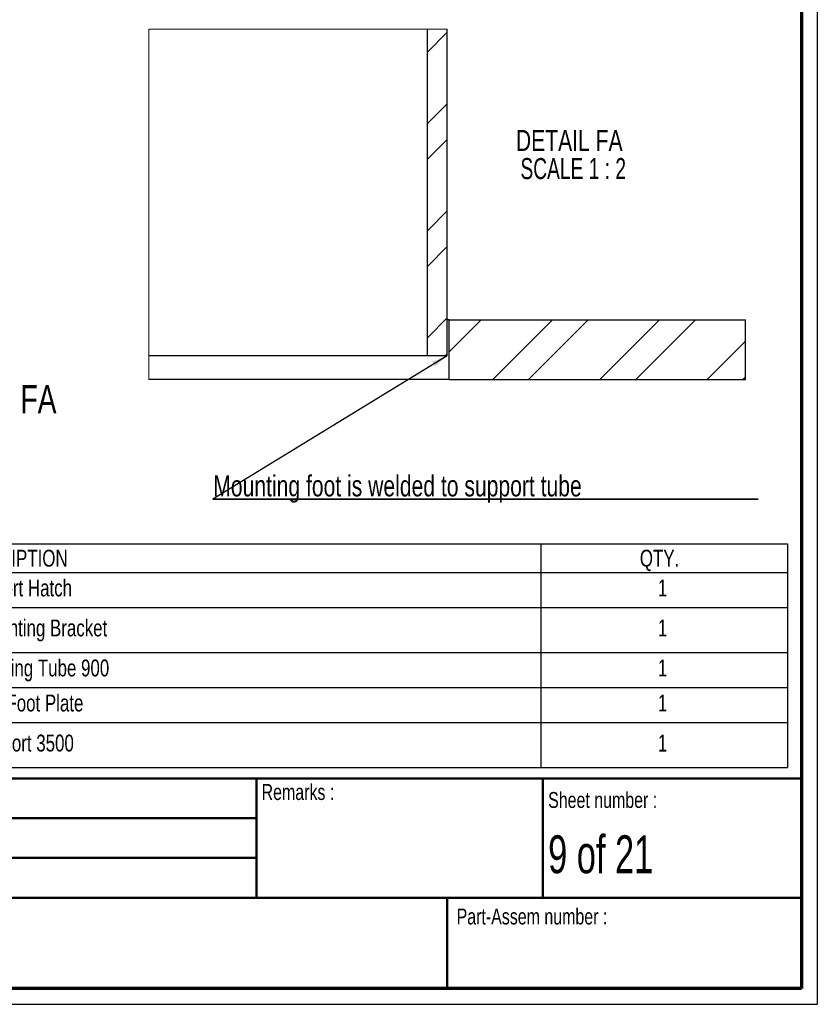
# Paper-space layout 'MA-KB-Support Samenstelling' of a CAD drawing. Header units: millimetres. Extents: x 7 to 203, y 7 to 289.
# Tile 3 of 4: x 103 to 203, y 7 to 131. Entities that reach past the tile are written whole.
import ezdxf

# ---------------------------------------------------------------- set-up
doc = ezdxf.new("R2010")
doc.units = ezdxf.units.MM
for name, color, linetype in [('FORMAT', 7, 'Continuous'), ('LAYER1', 7, 'Continuous'), ('LAYER2', 7, 'Continuous'), ('LOGO', 7, 'Continuous')]:
    doc.layers.add(name, color=color, linetype=linetype)
doc.styles.add('SLDTEXTSTYLE1', font='TXT', dxfattribs={"width": 0.75})
doc.styles.add('SLDTEXTSTYLE11', font='TXT', dxfattribs={"width": 0.681818})
doc.styles.add('SLDTEXTSTYLE2', font='TXT', dxfattribs={"width": 0.678571})
doc.styles.add('SLDTEXTSTYLE4', font='TXT', dxfattribs={"width": 0.37675})
doc.dimstyles.new('SLDDIMSTYLE2', dxfattribs={"dimtxt": 0.18, "dimasz": 2, "dimexe": 0, "dimexo": 0.0625, "dimgap": 0, "dimtad": 0, "dimtih": 1, "dimtoh": 1, "dimdec": 0, "dimrnd": 1e-09, "dimzin": 0, "dimdsep": 46, "dimtxsty": 'Standard', "dimsah": 1, "dimcen": 0.09, "dimadec": 0, "dimazin": 0, "dimtfac": 2, "dimtdec": 0, "dimtofl": 0, "dimtmove": 0, "dimatfit": 3, "dimfxl": 1, "dimfrac": 2, "dimtolj": 1, "dimtzin": 0, "dimarcsym": 0})

# ---------------------------------------------------------------- blocks, each defined once
blk = doc.blocks.new('SW_TABLEANNOTATION_2')
at = {"layer": 'LOGO', "color": 0}
for p, q in [((0, 0), (0, -3.59)), ((0, 0), (27.04, 0)), ((27.04, 0), (27.04, -3.59)), ((27.04, 0), (157.3, 0)), ((157.3, 0), (157.3, -3.59)), ((157.3, 0), (188.3, 0)), ((188.3, 0), (188.3, -3.59)), ((0, -3.59), (27.04, -3.59)), ((0, -3.59), (0, -8.01)), ((27.04, -3.59), (157.3, -3.59)), ((27.04, -3.59), (27.04, -8.01)), ((157.3, -3.59), (188.3, -3.59)), ((157.3, -3.59), (157.3, -8.01)), ((188.3, -3.59), (188.3, -8.01)), ((0, -8.01), (0, -13.65)), ((0, -8.01), (27.04, -8.01)), ((27.04, -8.01), (27.04, -13.65)), ((27.04, -8.01), (157.3, -8.01)), ((157.3, -8.01), (157.3, -13.65)), ((157.3, -8.01), (188.3, -8.01)), ((188.3, -8.01), (188.3, -13.65)), ((0, -13.65), (0, -18.06)), ((0, -13.65), (27.04, -13.65)), ((27.04, -13.65), (27.04, -18.06)), ((27.04, -13.65), (157.3, -13.65)), ((157.3, -13.65), (157.3, -18.06)), ((157.3, -13.65), (188.3, -13.65)), ((188.3, -13.65), (188.3, -18.06)), ((0, -18.06), (0, -22.47)), ((0, -18.06), (27.04, -18.06)), ((27.04, -18.06), (27.04, -22.47)), ((27.04, -18.06), (157.3, -18.06)), ((157.3, -18.06), (157.3, -22.47)), ((157.3, -18.06), (188.3, -18.06)), ((188.3, -18.06), (188.3, -22.47)), ((0, -22.47), (0, -28.12)), ((0, -22.47), (27.04, -22.47)), ((27.04, -22.47), (27.04, -28.12)), ((27.04, -22.47), (157.3, -22.47)), ((157.3, -22.47), (157.3, -28.12)), ((157.3, -22.47), (188.3, -22.47)), ((188.3, -22.47), (188.3, -28.12)), ((0, -28.12), (27.04, -28.12)), ((27.04, -28.12), (157.3, -28.12)), ((157.3, -28.12), (188.3, -28.12))]:
    blk.add_line(p, q, dxfattribs=at)
at = {"layer": 'LOGO', "color": 0, "attachment_point": 1, "style": 'SLDTEXTSTYLE1'}
for s, insert, char_height in [('ITEM NO.', (7.49, -0.74), 2.117), ('DESCRIPTION', (83.31, -0.74), 2.1167), ('QTY.', (169.75, -0.74), 2.117), ('1', (12.74, -4.48), 2.12), ('MA-KB-Support Hatch', (77.37, -4.48), 2.1167), ('1', (172.02, -4.48), 2.12), ('2', (12.74, -9.51), 2.12), ('MA-KB-Support Cube Mounting Bracket', (65.16, -9.51), 2.1167), ('1', (172.02, -9.51), 2.12), ('3', (12.74, -14.54), 2.12), ('MA-KB-Cube Inner Mounting Tube 900', (66.23, -14.54), 2.1167), ('1', (172.02, -14.54), 2.12), ('4', (12.74, -18.95), 2.12), ('MA-KB-Support Foot Plate', (74.67, -18.95), 2.1167), ('1', (172.02, -18.95), 2.12), ('5', (12.74, -23.98), 2.12), ('MA-KB-Support 3500', (78.42, -23.98), 2.1167), ('1', (172.02, -23.98), 2.12)]:
    blk.add_mtext(s, dxfattribs=dict(at, insert=insert, char_height=char_height))
blk = doc.blocks.new('SW_HATCH_4')
at = {"color": 0, "linetype": 'Continuous', "lineweight": 18}
for p, q in [((0, 8.98), (2.5, 11.48)), ((0, 0), (2.5, 2.5)), ((0, -4.49), (2.5, -1.99)), ((0, -13.47), (2.5, -10.97)), ((0, -17.96), (2.5, -15.46)), ((0, -26.94), (2.5, -24.44)), ((2.75, -28.68), (6.75, -24.68)), ((8.23, -32.18), (15.73, -24.68)), ((12.72, -32.18), (20.22, -24.68)), ((21.7, -32.18), (29.2, -24.68)), ((26.19, -32.18), (33.69, -24.68)), ((35.17, -32.18), (40, -27.35)), ((2.25, -29.18), (2.5, -28.93)), ((39.66, -32.18), (40, -31.84))]:
    blk.add_line(p, q, dxfattribs=at)
blk = doc.blocks.new('SW_NOTE_0_79')
at = {"layer": 'LOGO', "color": 0, "attachment_point": 2}
for s, insert, char_height, style in [('DETAIL FA', (7.94, 3.41), 2.646, 'SLDTEXTSTYLE1'), ('SCALE 1 : 2', (8.44, -0.12), 2.6458, 'SLDTEXTSTYLE11')]:
    blk.add_mtext(s, dxfattribs=dict(at, insert=insert, char_height=char_height, style=style))
blk = doc.blocks.new('SW_NOTE_0_80')
at = {"layer": 'LOGO', "color": 0}
for p, q in [((0, 0), (68.55, 0)), ((68.55, 0), (0, 0)), ((0, 0), (68.55, 0)), ((68.55, 0), (0, 0)), ((0, 0), (68.55, 0)), ((68.55, 0), (0, 0))]:
    blk.add_line(p, q, dxfattribs=at)
at = {"layer": 'LOGO', "color": 0, "insert": (0.05, 2.99), "char_height": 2.6458, "attachment_point": 1, "style": 'SLDTEXTSTYLE1'}
blk.add_mtext('Mounting foot is welded to support tube', dxfattribs=at)

psp = doc.layouts.new('MA-KB-Support Samenstelling')

# ---------------------------------------------------------------- linework, layer by layer
at = {"color": 7, "linetype": 'Continuous', "lineweight": 25}
for p, q in [((154.33548, 88.92878), (154.33548, 129.97439)), ((156.83549, 88.92878), (156.83549, 129.97439)), ((157.08548, 93.42875), (156.83549, 93.42875)), ((157.08548, 85.92876), (157.08548, 93.42875)), ((157.08548, 93.42875), (194.33549, 93.42875)), ((194.33549, 85.92876), (194.33549, 93.42875)), ((154.33548, 88.92878), (119.33548, 88.92878)), ((156.83549, 88.92878), (154.33548, 88.92878)), ((157.08548, 85.92876), (119.33548, 85.92876)), ((157.08548, 85.92876), (194.33549, 85.92876))]:
    psp.add_line(p, q, dxfattribs=at)
at = {"color": 7, "linetype": 'Continuous', "lineweight": 18, "flags": 128}
psp.add_lwpolyline([(156.83549, 129.97439), (154.33548, 129.97439), (119.33548, 129.97439), (119.33548, 88.92878), (119.33548, 85.92876)], dxfattribs=at)
at = {"layer": 'LAYER1', "lineweight": 50}
for p, q in [((8.85193, 35.78391), (201.35193, 35.78391)), ((132.8499, 35.78391), (132.8499, 20.78391)), ((168.84905, 20.78391), (168.84905, 35.78391)), ((40.81378, 30.78391), (132.8499, 30.78391)), ((40.81378, 25.78391), (132.8499, 25.78391)), ((8.85193, 20.78391), (201.35193, 20.78391)), ((156.81057, 9.38997), (156.81057, 20.78391))]:
    psp.add_line(p, q, dxfattribs=at)
at = {"layer": 'LAYER2', "lineweight": 70}
for p, q in [((201.35193, 287.70219), (201.35193, 9.38997)), ((201.35193, 9.38997), (8.85193, 9.38997))]:
    psp.add_line(p, q, dxfattribs=at)
at = {"layer": 'LOGO'}
for p in [(203.35304, 289.01784), (6.85193, 7.38997)]:
    psp.add_line(p, (203.35304, 7.38997), dxfattribs=at)

# ---------------------------------------------------------------- block references
at = {"color": 7, "linetype": 'Continuous', "lineweight": 18}
psp.add_blockref('SW_HATCH_4', (154.33548, 118.10644), dxfattribs=at)
at = {"layer": 'LOGO'}
for name, p in [('SW_NOTE_0_79', (164.23073, 113.89165)), ('SW_NOTE_0_80', (127.37095, 70.89605)), ('SW_TABLEANNOTATION_2', (11.29486, 65.26938))]:
    psp.add_blockref(name, p, dxfattribs=at)

# ---------------------------------------------------------------- texts
at = {"color": 7, "linetype": 'Continuous', "lineweight": 18, "insert": (103.18832, 85.2267), "char_height": 3.527778, "attachment_point": 1, "style": 'SLDTEXTSTYLE1'}
psp.add_mtext('FA', dxfattribs=at)
at = {"layer": 'FORMAT', "color": 218, "insert": (69.11941, 15.95536), "char_height": 3.7041667, "attachment_point": 1, "style": 'SLDTEXTSTYLE4'}
psp.add_mtext('MA-KB-Support 900-3500 Weld', dxfattribs=at)
at = {"layer": 'LAYER1', "char_height": 2, "attachment_point": 1, "style": 'SLDTEXTSTYLE1'}
for s, insert in [('Remarks :', (133.4949, 35.07268)), ('Sheet number :', (169.5145, 34.0759)), ('Part-Assem number :', (158.00942, 19.42931))]:
    psp.add_mtext(s, dxfattribs=dict(at, insert=insert))
at = {"layer": 'LOGO', "insert": (169.5145, 28.63059), "char_height": 4.7625, "attachment_point": 1, "style": 'SLDTEXTSTYLE2'}
psp.add_mtext('9 of 21', dxfattribs=at)

# ---------------------------------------------------------------- leaders
at = {"layer": 'LOGO'}
psp.add_leader([(156.83548, 88.92876), (127.37095, 70.89605)], dimstyle='SLDDIMSTYLE2', dxfattribs=at)

doc.saveas('drawing.dxf')
